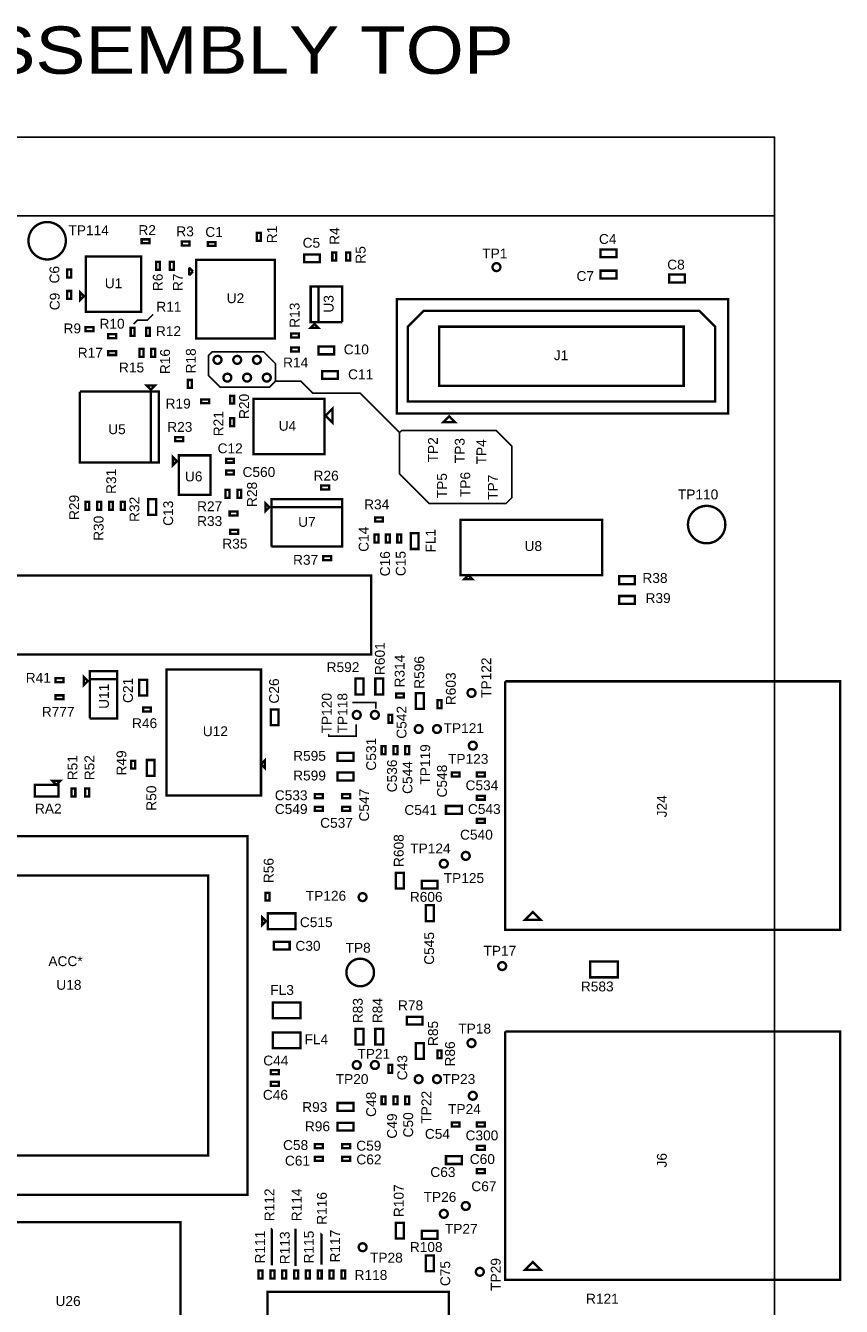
# Model space of a CAD drawing. Extents: x -2 to 89, y -5 to 162.
# Tile 4 of 4: x 37 to 89, y 80 to 162. Entities that reach past the tile are written whole.
import ezdxf
from ezdxf.enums import TextEntityAlignment as Align

# ---------------------------------------------------------------- set-up
doc = ezdxf.new("R2010")
doc.units = 0
for name, color, linetype in [('BG_OUTLINE', 95, 'CONTINUOUS'), ('BG_TASY', 231, 'CONTINUOUS'), ('PG_ASSEMBLY_TOP', 120, 'CONTINUOUS'), ('RD_ASSEMBLY_TOP', 120, 'CONTINUOUS')]:
    doc.layers.add(name, color=color, linetype=linetype)

msp = doc.modelspace()

# ---------------------------------------------------------------- linework, layer by layer
at = {"layer": 'BG_OUTLINE'}
for points in [[(0, 150.096728), (0, 155.176728), (84.99983, 155.176728), (84.99983, 150.096728)], [(0, 0), (84.99983, 0), (84.99983, 150.096728), (0, 150.096728)]]:
    msp.add_lwpolyline(points, close=True, dxfattribs=at)
at = {"layer": 'BG_TASY'}
for points, const_width in [([(43.688, 143.129), (43.942, 143.383), (44.577, 143.383), (44.958, 143.764)], 0.1016), ([(48.768, 141.351), (52.07, 141.351), (52.832, 140.589), (52.832, 139.446), (52.451, 139.065), (49.276, 139.065), (48.514, 139.827), (48.514, 141.097), (48.768, 141.351)], 0.1016), ([(52.832, 139.446), (54.483, 139.446), (55.245, 138.684), (58.293, 138.684), (60.833, 136.144), (60.833, 133.477), (62.738, 131.572), (67.691, 131.572), (68.072, 131.953), (68.072, 135.255), (67.056, 136.271), (60.96, 136.271), (60.833, 136.144)], 0.1016), ([(59.309, 118.364), (59.309, 118.745), (57.785, 118.745)], 0.1016), ([(58.039, 117.348), (58.039, 116.586), (56.261, 116.586), (56.261, 116.713)], 0.1016), ([(52.598828, 82.499708), (52.598828, 84.859114), (52.609242, 84.869528)], 0.1524), ([(54.121812, 82.452972), (54.121812, 84.843366)], 0.1524), ([(55.79999, 82.54111), (55.79999, 84.552028), (55.805578, 84.557616)], 0.1524)]:
    msp.add_lwpolyline(points, dxfattribs=dict(at, const_width=const_width))
at = {"layer": 'PG_ASSEMBLY_TOP', "const_width": 0.1524}
for points in [[(39.32682, 148.501608, 1), (36.917376, 148.501608, 1), (39.32682, 148.501608)], [(67.330066, 146.801078, 1), (66.822066, 146.801078, 1), (67.330066, 146.801078)], [(49.35474, 140.826236, 1), (48.84674, 140.826236, 1), (49.35474, 140.826236)], [(50.62474, 140.826236, 1), (50.11674, 140.826236, 1), (50.62474, 140.826236)], [(51.89474, 140.826236, 1), (51.38674, 140.826236, 1), (51.89474, 140.826236)], [(49.98974, 139.683236, 1), (49.48174, 139.683236, 1), (49.98974, 139.683236)], [(51.25974, 139.683236, 1), (50.75174, 139.683236, 1), (51.25974, 139.683236)], [(52.52974, 139.683236, 1), (52.02174, 139.683236, 1), (52.52974, 139.683236)], [(81.826862, 130.214116, 1), (79.417418, 130.214116, 1), (81.826862, 130.214116)], [(65.723516, 119.36603, 1), (65.215516, 119.36603, 1), (65.723516, 119.36603)], [(58.327036, 117.952266, 1), (57.819036, 117.952266, 1), (58.327036, 117.952266)], [(59.495436, 117.952266, 1), (58.987436, 117.952266, 1), (59.495436, 117.952266)], [(62.317376, 117.041676, 1), (61.809376, 117.041676, 1), (62.317376, 117.041676)], [(63.49619, 117.041676, 1), (62.98819, 117.041676, 1), (63.49619, 117.041676)], [(65.806574, 115.973098, 1), (65.298574, 115.973098, 1), (65.806574, 115.973098)], [(65.351914, 108.86948, 1), (64.843914, 108.86948, 1), (65.351914, 108.86948)], [(63.936626, 108.366306, 1), (63.428626, 108.366306, 1), (63.936626, 108.366306)], [(58.704226, 106.213656, 1), (58.196226, 106.213656, 1), (58.704226, 106.213656)], [(59.18454, 101.359716, 1), (57.40654, 101.359716, 1), (59.18454, 101.359716)], [(67.69862, 101.771196, 1), (67.19062, 101.771196, 1), (67.69862, 101.771196)], [(65.723516, 96.80956, 1), (65.215516, 96.80956, 1), (65.723516, 96.80956)], [(58.327036, 95.395796, 1), (57.819036, 95.395796, 1), (58.327036, 95.395796)], [(59.495436, 95.395796, 1), (58.987436, 95.395796, 1), (59.495436, 95.395796)], [(62.317376, 94.485206, 1), (61.809376, 94.485206, 1), (62.317376, 94.485206)], [(63.49619, 94.485206, 1), (62.98819, 94.485206, 1), (63.49619, 94.485206)], [(65.806574, 93.416628, 1), (65.298574, 93.416628, 1), (65.806574, 93.416628)], [(65.351914, 86.31301, 1), (64.843914, 86.31301, 1), (65.351914, 86.31301)], [(63.936626, 85.809836, 1), (63.428626, 85.809836, 1), (63.936626, 85.809836)], [(58.704226, 83.657186, 1), (58.196226, 83.657186, 1), (58.704226, 83.657186)], [(66.25844, 82.076036, 1), (65.75044, 82.076036, 1), (66.25844, 82.076036)]]:
    msp.add_lwpolyline(points, format="xyb", dxfattribs=at)
for points in [[(44.21124, 148.337016), (44.71924, 148.337016), (44.71924, 148.591016), (44.21124, 148.591016), (44.21124, 148.337016)], [(51.886612, 148.494496), (51.886612, 149.002496), (51.632612, 149.002496), (51.632612, 148.494496), (51.886612, 148.494496)], [(47.29988, 148.442426), (46.79188, 148.442426), (46.79188, 148.188426), (47.29988, 148.188426), (47.29988, 148.442426)], [(48.471836, 148.163026), (48.979836, 148.163026), (48.979836, 148.417026), (48.471836, 148.417026), (48.471836, 148.163026)], [(56.753252, 147.227036), (56.753252, 147.735036), (56.499252, 147.735036), (56.499252, 147.227036), (56.753252, 147.227036)], [(57.388252, 147.735036), (57.388252, 147.227036), (57.642252, 147.227036), (57.642252, 147.735036), (57.388252, 147.735036)], [(74.80554, 147.943316), (73.78954, 147.943316), (73.78954, 147.435316), (74.80554, 147.435316), (74.80554, 147.943316)], [(40.62222, 143.919702), (44.17822, 143.919702), (44.17822, 147.475702), (40.62222, 147.475702), (40.62222, 143.919702)], [(45.13834, 147.141692), (45.13834, 146.633692), (45.39234, 146.633692), (45.39234, 147.141692), (45.13834, 147.141692)], [(46.02734, 147.141692), (46.02734, 146.633692), (46.28134, 146.633692), (46.28134, 147.141692), (46.02734, 147.141692)], [(47.715678, 142.194788), (52.795678, 142.194788), (52.795678, 147.274788), (47.715678, 147.274788), (47.715678, 142.194788)], [(54.68747, 147.112228), (55.70347, 147.112228), (55.70347, 147.620228), (54.68747, 147.620228), (54.68747, 147.112228)], [(39.67099, 146.132804), (39.67099, 146.640804), (39.41699, 146.640804), (39.41699, 146.132804), (39.67099, 146.132804)], [(47.269654, 146.775424), (47.269654, 146.267424)], [(47.523654, 146.521424), (47.269654, 146.775424)], [(47.269654, 146.267424), (47.523654, 146.521424)], [(74.80554, 146.571716), (73.78954, 146.571716), (73.78954, 146.063716), (74.80554, 146.063716), (74.80554, 146.571716)], [(78.20914, 145.809716), (79.22514, 145.809716), (79.22514, 146.317716), (78.20914, 146.317716), (78.20914, 145.809716)], [(39.41699, 145.2626), (39.41699, 144.7546), (39.67099, 144.7546), (39.67099, 145.2626), (39.41699, 145.2626)], [(40.49522, 144.935702), (40.24122, 145.189702), (40.24122, 144.681702), (40.49522, 144.935702)], [(57.13476, 143.264382), (57.13476, 145.550382), (55.10276, 145.550382), (55.10276, 143.264382), (55.61076, 143.264382), (55.61076, 145.550382)], [(55.61076, 145.550382), (55.61076, 143.264382), (57.13476, 143.264382)], [(60.664598, 137.377424), (82.000598, 137.377424), (82.000598, 144.743424), (60.664598, 144.743424), (60.664598, 137.377424)], [(61.361574, 138.139424), (81.173574, 138.139424), (81.173574, 142.965424), (80.157574, 143.981424), (62.377574, 143.981424), (61.361574, 142.965424), (61.361574, 138.139424)], [(41.108122, 142.937484), (40.600122, 142.937484), (40.600122, 142.683484), (41.108122, 142.683484), (41.108122, 142.937484)], [(43.503088, 142.88008), (43.503088, 142.37208), (43.757088, 142.37208), (43.757088, 142.88008), (43.503088, 142.88008)], [(44.747688, 142.37208), (44.747688, 142.88008), (44.493688, 142.88008), (44.493688, 142.37208), (44.747688, 142.37208)], [(55.35676, 143.137382), (55.10276, 142.883382), (55.61076, 142.883382), (55.35676, 143.137382)], [(63.393574, 139.155424), (79.141574, 139.155424), (79.141574, 142.965424), (63.393574, 142.965424), (63.393574, 139.155424)], [(42.56278, 142.473172), (42.05478, 142.473172), (42.05478, 142.219172), (42.56278, 142.219172), (42.56278, 142.473172)], [(53.839364, 142.261844), (54.347364, 142.261844), (54.347364, 142.515844), (53.839364, 142.515844), (53.839364, 142.261844)], [(42.05986, 141.138656), (42.56786, 141.138656), (42.56786, 141.392656), (42.05986, 141.392656), (42.05986, 141.138656)], [(44.321476, 141.02842), (44.321476, 141.53642), (44.067476, 141.53642), (44.067476, 141.02842), (44.321476, 141.02842)], [(44.829476, 141.53642), (44.829476, 141.02842), (45.083476, 141.02842), (45.083476, 141.53642), (44.829476, 141.53642)], [(54.347364, 141.626844), (53.839364, 141.626844), (53.839364, 141.372844), (54.347364, 141.372844), (54.347364, 141.626844)], [(55.610252, 141.181836), (56.626252, 141.181836), (56.626252, 141.689836), (55.610252, 141.689836), (55.610252, 141.181836)], [(47.19447, 139.528296), (47.19447, 139.020296), (47.44847, 139.020296), (47.44847, 139.528296), (47.19447, 139.528296)], [(56.86171, 140.102844), (55.84571, 140.102844), (55.84571, 139.594844), (56.86171, 139.594844), (56.86171, 140.102844)], [(44.801536, 134.21487), (44.801536, 138.78687), (40.229536, 138.78687)], [(40.229536, 138.78687), (40.229536, 134.21487), (45.309536, 134.21487), (45.309536, 138.78687), (44.801536, 138.78687), (44.801536, 134.21487)], [(44.801536, 138.91387), (45.055536, 139.16787), (44.547536, 139.16787), (44.801536, 138.91387)], [(48.55845, 138.281156), (48.05045, 138.281156), (48.05045, 138.027156), (48.55845, 138.027156), (48.55845, 138.281156)], [(50.16246, 138.006836), (50.16246, 138.514836), (49.90846, 138.514836), (49.90846, 138.006836), (50.16246, 138.006836)], [(55.993792, 138.31443), (51.421792, 138.31443), (51.421792, 134.75843), (55.993792, 134.75843), (55.993792, 138.31443)], [(56.057292, 137.23493), (56.501792, 136.79043), (56.501792, 137.67943), (56.057292, 137.23493)], [(50.16246, 136.560052), (50.16246, 137.068052), (49.90846, 137.068052), (49.90846, 136.560052), (50.16246, 136.560052)], [(64.028574, 137.186924), (63.647574, 136.805924), (64.409574, 136.805924), (64.028574, 137.186924)], [(46.877732, 135.845804), (46.369732, 135.845804), (46.369732, 135.591804), (46.877732, 135.591804), (46.877732, 135.845804)], [(46.485556, 134.29361), (46.231556, 134.54761), (46.231556, 134.03961), (46.485556, 134.29361)], [(46.612556, 134.67461), (46.612556, 132.13461), (48.644556, 132.13461), (48.644556, 134.67461), (46.612556, 134.67461)], [(50.160936, 134.456678), (49.652936, 134.456678), (49.652936, 134.202678), (50.160936, 134.202678), (50.160936, 134.456678)], [(49.652936, 133.440678), (50.160936, 133.440678), (50.160936, 133.694678), (49.652936, 133.694678), (49.652936, 133.440678)], [(49.61763, 132.453634), (49.61763, 131.945634), (49.87163, 131.945634), (49.87163, 132.453634), (49.61763, 132.453634)], [(50.37963, 132.453634), (50.37963, 131.945634), (50.63363, 131.945634), (50.63363, 132.453634), (50.37963, 132.453634)], [(56.294528, 132.735828), (55.786528, 132.735828), (55.786528, 132.481828), (56.294528, 132.481828), (56.294528, 132.735828)], [(40.83812, 131.168648), (40.83812, 131.676648), (40.58412, 131.676648), (40.58412, 131.168648), (40.83812, 131.168648)], [(41.60012, 131.168648), (41.60012, 131.676648), (41.34612, 131.676648), (41.34612, 131.168648), (41.60012, 131.168648)], [(42.36212, 131.168648), (42.36212, 131.676648), (42.10812, 131.676648), (42.10812, 131.168648), (42.36212, 131.168648)], [(43.12412, 131.168648), (43.12412, 131.676648), (42.87012, 131.676648), (42.87012, 131.168648), (43.12412, 131.168648)], [(45.145452, 130.844036), (45.145452, 131.860036), (44.637452, 131.860036), (44.637452, 130.844036), (45.145452, 130.844036)], [(52.189126, 131.594098), (52.189126, 131.086098), (52.443126, 131.340098), (52.189126, 131.594098)], [(52.570126, 128.800098), (57.142126, 128.800098), (57.142126, 131.848098), (52.570126, 131.848098), (52.570126, 131.340098), (57.142126, 131.340098)], [(57.142126, 131.340098), (52.570126, 131.340098), (52.570126, 128.800098)], [(50.390298, 131.062984), (49.882298, 131.062984), (49.882298, 130.808984), (50.390298, 130.808984), (50.390298, 131.062984)], [(59.255152, 130.410204), (59.763152, 130.410204), (59.763152, 130.664204), (59.255152, 130.664204), (59.255152, 130.410204)], [(73.898252, 126.957836), (73.898252, 130.513836), (64.754252, 130.513836), (64.754252, 126.957836), (73.898252, 126.957836)], [(50.424842, 129.872486), (49.916842, 129.872486), (49.916842, 129.618486), (50.424842, 129.618486), (50.424842, 129.872486)], [(59.471052, 129.066036), (59.471052, 129.574036), (59.217052, 129.574036), (59.217052, 129.066036), (59.471052, 129.066036)], [(60.210954, 129.066036), (60.210954, 129.574036), (59.956954, 129.574036), (59.956954, 129.066036), (60.210954, 129.066036)], [(60.941458, 129.068322), (60.941458, 129.576322), (60.687458, 129.576322), (60.687458, 129.068322), (60.941458, 129.068322)], [(62.057534, 128.641348), (62.057534, 129.657348), (61.549534, 129.657348), (61.549534, 128.641348), (62.057534, 128.641348)], [(56.423052, 128.177036), (55.915052, 128.177036), (55.915052, 127.923036), (56.423052, 127.923036), (56.423052, 128.177036)], [(7.702804, 121.85396), (59.010804, 121.85396), (59.010804, 126.93396), (7.702804, 126.93396), (7.702804, 121.85396)], [(65.262252, 126.957836), (65.008252, 126.703836), (65.516252, 126.703836), (65.262252, 126.957836)], [(75.99426, 126.883668), (74.97826, 126.883668), (74.97826, 126.375668), (75.99426, 126.375668), (75.99426, 126.883668)], [(75.99426, 125.613668), (74.97826, 125.613668), (74.97826, 125.105668), (75.99426, 125.105668), (75.99426, 125.613668)], [(40.736774, 120.13438), (40.482774, 120.38838), (40.482774, 119.88038), (40.736774, 120.13438)], [(40.863774, 117.72138), (42.641774, 117.72138), (42.641774, 120.76938), (40.863774, 120.76938), (40.863774, 120.26138), (42.641774, 120.26138)], [(51.902106, 120.87987), (45.806106, 120.87987), (45.806106, 112.75187), (51.902106, 112.75187), (51.902106, 120.87987)], [(39.16934, 120.32234), (38.66134, 120.32234), (38.66134, 120.06834), (39.16934, 120.06834), (39.16934, 120.32234)], [(42.641774, 120.26138), (40.863774, 120.26138), (40.863774, 117.72138)], [(44.057824, 120.213374), (44.057824, 119.197374), (44.565824, 119.197374), (44.565824, 120.213374), (44.057824, 120.213374)], [(58.509408, 119.276368), (58.509408, 120.292368), (58.001408, 120.292368), (58.001408, 119.276368), (58.509408, 119.276368)], [(59.779408, 119.276368), (59.779408, 120.292368), (59.271408, 120.292368), (59.271408, 119.276368), (59.779408, 119.276368)], [(67.63893, 120.1166), (89.22893, 120.1166), (89.22893, 104.1146), (68.90893, 104.1146)], [(68.90893, 104.1146), (70.05193, 104.1146), (67.63893, 104.1146), (67.63893, 120.1166)], [(38.66134, 118.960392), (39.16934, 118.960392), (39.16934, 119.214392), (38.66134, 119.214392), (38.66134, 118.960392)], [(61.111892, 119.322596), (60.603892, 119.322596), (60.603892, 119.068596), (61.111892, 119.068596), (61.111892, 119.322596)], [(62.38748, 118.343934), (62.38748, 119.359934), (61.87948, 119.359934), (61.87948, 118.343934), (62.38748, 118.343934)], [(63.53048, 118.387876), (63.53048, 118.895876), (63.27648, 118.895876), (63.27648, 118.387876), (63.53048, 118.387876)], [(44.30014, 118.16842), (44.80814, 118.16842), (44.80814, 118.42242), (44.30014, 118.42242), (44.30014, 118.16842)], [(53.03774, 117.285516), (53.03774, 118.301516), (52.52974, 118.301516), (52.52974, 117.285516), (53.03774, 117.285516)], [(60.363608, 117.452394), (60.363608, 117.960394), (60.109608, 117.960394), (60.109608, 117.452394), (60.363608, 117.452394)], [(57.856882, 115.5065), (56.840882, 115.5065), (56.840882, 114.9985), (57.856882, 114.9985), (57.856882, 115.5065)], [(59.678316, 115.931188), (59.678316, 115.423188), (59.932316, 115.423188), (59.932316, 115.931188), (59.678316, 115.931188)], [(60.440316, 115.931188), (60.440316, 115.423188), (60.694316, 115.423188), (60.694316, 115.931188), (60.440316, 115.931188)], [(61.202316, 115.931188), (61.202316, 115.423188), (61.456316, 115.423188), (61.456316, 115.931188), (61.202316, 115.931188)], [(43.531028, 115.00358), (43.531028, 114.49558), (43.785028, 114.49558), (43.785028, 115.00358), (43.531028, 115.00358)], [(44.535852, 115.047522), (44.535852, 114.031522), (45.043852, 114.031522), (45.043852, 115.047522), (44.535852, 115.047522)], [(51.902106, 114.78387), (52.156106, 114.52987), (52.156106, 115.03787), (51.902106, 114.78387)], [(57.856882, 114.2365), (56.840882, 114.2365), (56.840882, 113.7285), (57.856882, 113.7285), (57.856882, 114.2365)], [(64.700658, 114.24666), (64.192658, 114.24666), (64.192658, 113.99266), (64.700658, 113.99266), (64.700658, 114.24666)], [(65.819274, 113.99266), (66.327274, 113.99266), (66.327274, 114.24666), (65.819274, 114.24666), (65.819274, 113.99266)], [(38.843712, 112.689132), (37.319712, 112.689132), (37.319712, 113.451132), (38.843712, 113.451132), (38.843712, 112.689132)], [(38.970712, 113.705132), (38.462712, 113.705132), (38.716712, 113.451132), (38.970712, 113.705132)], [(39.684452, 113.209324), (39.684452, 112.701324), (39.938452, 112.701324), (39.938452, 113.209324), (39.684452, 113.209324)], [(40.573452, 113.209324), (40.573452, 112.701324), (40.827452, 112.701324), (40.827452, 113.209324), (40.573452, 113.209324)], [(55.88635, 112.8522), (55.37835, 112.8522), (55.37835, 112.5982), (55.88635, 112.5982), (55.88635, 112.8522)], [(57.135014, 112.5982), (57.643014, 112.5982), (57.643014, 112.8522), (57.135014, 112.8522), (57.135014, 112.5982)], [(65.819274, 112.492536), (66.327274, 112.492536), (66.327274, 112.746536), (65.819274, 112.746536), (65.819274, 112.492536)], [(55.88635, 112.028986), (55.37835, 112.028986), (55.37835, 111.774986), (55.88635, 111.774986), (55.88635, 112.028986)], [(57.135014, 111.774986), (57.643014, 111.774986), (57.643014, 112.028986), (57.135014, 112.028986), (57.135014, 111.774986)], [(63.825374, 111.57585), (64.841374, 111.57585), (64.841374, 112.08385), (63.825374, 112.08385), (63.825374, 111.57585)], [(65.819274, 110.992666), (66.327274, 110.992666), (66.327274, 111.246666), (65.819274, 111.246666), (65.819274, 110.992666)], [(51.037236, 87.02802), (51.037236, 110.14202), (27.923236, 110.14202), (27.923236, 87.02802), (51.037236, 87.02802)], [(30.463236, 89.56802), (30.463236, 107.60202), (48.497236, 107.60202), (48.497236, 89.56802), (30.463236, 89.56802)], [(61.10351, 106.771948), (61.10351, 107.787948), (60.59551, 107.787948), (60.59551, 106.771948), (61.10351, 106.771948)], [(63.27521, 107.267502), (62.25921, 107.267502), (62.25921, 106.759502), (63.27521, 106.759502), (63.27521, 107.267502)], [(52.454556, 105.988104), (52.454556, 106.496104), (52.200556, 106.496104), (52.200556, 105.988104), (52.454556, 105.988104)], [(62.532768, 105.689654), (62.532768, 104.673654), (63.040768, 104.673654), (63.040768, 105.689654), (62.532768, 105.689654)], [(51.97094, 104.407716), (51.97094, 104.915716), (52.22494, 104.661716), (51.97094, 104.407716)], [(52.35194, 104.153716), (54.12994, 104.153716), (54.12994, 105.169716), (52.35194, 105.169716), (52.35194, 104.153716)], [(69.41693, 105.2576), (68.90893, 104.7496), (69.92493, 104.7496), (69.41693, 105.2576)], [(52.73294, 102.832916), (53.74894, 102.832916), (53.74894, 103.340916), (52.73294, 103.340916), (52.73294, 102.832916)], [(74.894694, 102.062534), (73.116694, 102.062534), (73.116694, 101.046534), (74.894694, 101.046534), (74.894694, 102.062534)], [(54.446678, 99.429316), (52.668678, 99.429316), (52.668678, 98.413316), (54.446678, 98.413316), (54.446678, 99.429316)], [(62.31001, 98.507296), (61.29401, 98.507296), (61.29401, 97.999296), (62.31001, 97.999296), (62.31001, 98.507296)], [(54.446678, 97.493074), (52.668678, 97.493074), (52.668678, 96.477074), (54.446678, 96.477074), (54.446678, 97.493074)], [(58.509408, 96.719898), (58.509408, 97.735898), (58.001408, 97.735898), (58.001408, 96.719898), (58.509408, 96.719898)], [(59.779408, 96.719898), (59.779408, 97.735898), (59.271408, 97.735898), (59.271408, 96.719898), (59.779408, 96.719898)], [(68.90893, 81.55813), (70.05193, 81.55813), (67.63893, 81.55813), (67.63893, 97.56013)], [(67.63893, 97.56013), (89.22893, 97.56013), (89.22893, 81.55813), (68.90893, 81.55813)], [(62.38748, 95.787464), (62.38748, 96.803464), (61.87948, 96.803464), (61.87948, 95.787464), (62.38748, 95.787464)], [(63.53048, 95.831406), (63.53048, 96.339406), (63.27648, 96.339406), (63.27648, 95.831406), (63.53048, 95.831406)], [(52.540408, 94.813628), (53.048408, 94.813628), (53.048408, 95.067628), (52.540408, 95.067628), (52.540408, 94.813628)], [(60.363608, 94.895924), (60.363608, 95.403924), (60.109608, 95.403924), (60.109608, 94.895924), (60.363608, 94.895924)], [(52.540408, 94.051628), (53.048408, 94.051628), (53.048408, 94.305628), (52.540408, 94.305628), (52.540408, 94.051628)], [(59.678316, 93.374718), (59.678316, 92.866718), (59.932316, 92.866718), (59.932316, 93.374718), (59.678316, 93.374718)], [(60.440316, 93.374718), (60.440316, 92.866718), (60.694316, 92.866718), (60.694316, 93.374718), (60.440316, 93.374718)], [(61.202316, 93.374718), (61.202316, 92.866718), (61.456316, 92.866718), (61.456316, 93.374718), (61.202316, 93.374718)], [(57.856882, 92.95003), (56.840882, 92.95003), (56.840882, 92.44203), (57.856882, 92.44203), (57.856882, 92.95003)], [(57.856882, 91.68003), (56.840882, 91.68003), (56.840882, 91.17203), (57.856882, 91.17203), (57.856882, 91.68003)], [(64.700658, 91.69019), (64.192658, 91.69019), (64.192658, 91.43619), (64.700658, 91.43619), (64.700658, 91.69019)], [(65.819274, 91.43619), (66.327274, 91.43619), (66.327274, 91.69019), (65.819274, 91.69019), (65.819274, 91.43619)], [(55.88635, 90.29573), (55.37835, 90.29573), (55.37835, 90.04173), (55.88635, 90.04173), (55.88635, 90.29573)], [(57.135014, 90.04173), (57.643014, 90.04173), (57.643014, 90.29573), (57.135014, 90.29573), (57.135014, 90.04173)], [(65.819274, 89.936066), (66.327274, 89.936066), (66.327274, 90.190066), (65.819274, 90.190066), (65.819274, 89.936066)], [(55.88635, 89.472516), (55.37835, 89.472516), (55.37835, 89.218516), (55.88635, 89.218516), (55.88635, 89.472516)], [(57.135014, 89.218516), (57.643014, 89.218516), (57.643014, 89.472516), (57.135014, 89.472516), (57.135014, 89.218516)], [(64.841374, 89.52738), (63.825374, 89.52738), (63.825374, 89.01938), (64.841374, 89.01938), (64.841374, 89.52738)], [(65.819274, 88.436196), (66.327274, 88.436196), (66.327274, 88.690196), (65.819274, 88.690196), (65.819274, 88.436196)], [(46.719236, 75.105006), (46.719236, 85.265006), (32.241236, 85.265006), (32.241236, 75.105006), (46.719236, 75.105006)], [(61.10351, 84.215478), (61.10351, 85.231478), (60.59551, 85.231478), (60.59551, 84.215478), (61.10351, 84.215478)], [(63.27521, 84.711032), (62.25921, 84.711032), (62.25921, 84.203032), (63.27521, 84.203032), (63.27521, 84.711032)], [(62.532768, 83.133184), (62.532768, 82.117184), (63.040768, 82.117184), (63.040768, 83.133184), (62.532768, 83.133184)], [(69.41693, 82.70113), (68.90893, 82.19313), (69.92493, 82.19313), (69.41693, 82.70113)], [(51.748182, 82.1563), (51.748182, 81.6483), (52.002182, 81.6483), (52.002182, 82.1563), (51.748182, 82.1563)], [(52.510182, 82.1563), (52.510182, 81.6483), (52.764182, 81.6483), (52.764182, 82.1563), (52.510182, 82.1563)], [(53.272182, 82.1563), (53.272182, 81.6483), (53.526182, 81.6483), (53.526182, 82.1563), (53.272182, 82.1563)], [(54.034182, 82.1563), (54.034182, 81.6483), (54.288182, 81.6483), (54.288182, 82.1563), (54.034182, 82.1563)], [(54.796182, 82.1563), (54.796182, 81.6483), (55.050182, 81.6483), (55.050182, 82.1563), (54.796182, 82.1563)], [(55.558182, 82.1563), (55.558182, 81.6483), (55.812182, 81.6483), (55.812182, 82.1563), (55.558182, 82.1563)], [(56.320182, 82.1563), (56.320182, 81.6483), (56.574182, 81.6483), (56.574182, 82.1563), (56.320182, 82.1563)], [(57.082182, 82.1563), (57.082182, 81.6483), (57.336182, 81.6483), (57.336182, 82.1563), (57.082182, 82.1563)], [(52.327556, 67.57416), (64.011556, 67.57416), (64.011556, 80.78216), (52.327556, 80.78216), (52.327556, 67.57416)]]:
    msp.add_lwpolyline(points, dxfattribs=at)

# ---------------------------------------------------------------- texts
at = {"layer": 'PG_ASSEMBLY_TOP', "width": 1.183333}
msp.add_text('PROC135B ASSEMBLY TOP', height=3.048, dxfattribs=at).set_placement((4.3942, 159.258))
at = {"layer": 'RD_ASSEMBLY_TOP', "width": 1.04}
for s, p in [('TP114', (39.493698, 148.857208)), ('C5', (54.58587, 148.052028)), ('C4', (73.68286, 148.296884)), ('TP1', (66.161666, 147.359878)), ('C8', (78.08214, 146.647916)), ('C7', (72.23506, 145.909284)), ('C10', (57.235852, 141.181836)), ('J1', (70.773798, 140.806424)), ('C11', (57.51449, 139.576556)), ('U6', (46.999906, 132.997956)), ('TP110', (78.76794, 131.839716)), ('U7', (54.297326, 130.070098)), ('R38', (76.48194, 126.455932)), ('R39', (76.68514, 125.160532)), ('R592', (56.134, 120.7135)), ('TP121', (63.669672, 116.780056)), ('R595', (53.975, 114.9985)), ('TP123', (63.9572, 114.800888)), ('R599', (53.975, 113.7285)), ('RA2', (37.338, 111.598964)), ('C541', (61.142118, 111.512096)), ('TP124', (61.5188, 109.0295)), ('TP125', (63.6778, 107.1245)), ('TP126', (54.7878, 105.9815)), ('R606', (61.4934, 105.910888)), ('C515', (54.40934, 104.280716)), ('C30', (54.121558, 102.757986)), ('TP8', (57.3532, 102.633018)), ('ACC*', (38.2016, 101.769164)), ('TP17', (66.240914, 102.441248)), ('R583', (72.517, 100.1395)), ('FL3', (52.5018, 99.914964)), ('R78', (60.7314, 98.924364)), ('FL4', (54.7116, 96.739964)), ('TP18', (64.6176, 97.426018)), ('TP21', (58.1152, 95.800418)), ('TP20', (56.7182, 94.174818)), ('TP23', (63.6016, 94.174818)), ('R93', (54.5592, 92.371418)), ('TP24', (63.9572, 92.244418)), ('R96', (54.732682, 91.129358)), ('C63', (62.8142, 88.180164)), ('TP26', (62.3824, 86.580218)), ('TP27', (63.754, 84.522818)), ('R108', (61.4934, 83.354418)), ('TP28', (58.928, 82.668618)), ('R121', (72.8472, 80.026764))]:
    msp.add_text(s, height=0.635, dxfattribs=at).set_placement(p)
for s, p in [('R2', (44.56684, 148.870416)), ('R3', (47.01032, 148.788374)), ('C1', (48.878236, 148.747226)), ('U1', (42.40022, 145.443702)), ('R11', (45.966888, 143.93418)), ('U2', (50.255678, 144.480788)), ('R9', (39.744396, 142.536672)), ('R10', (42.3037, 142.8369)), ('R12', (45.941488, 142.35938)), ('R17', (40.902636, 140.97)), ('R15', (43.561, 140.0175)), ('R14', (54.136036, 140.338556)), ('R19', (46.56455, 137.689844)), ('U5', (42.61993, 136.038336)), ('R23', (46.670468, 136.188196)), ('U4', (53.607208, 136.25957)), ('C12', (49.915064, 134.808722)), ('C560', (51.767486, 133.282436)), ('R26', (56.100472, 133.049772)), ('R27', (48.591978, 131.07543)), ('R34', (59.356752, 131.197604)), ('R33', (48.593502, 130.125216)), ('R35', (50.218594, 128.667764)), ('U8', (69.452236, 128.514348)), ('R37', (54.778148, 127.626364)), ('R41', (37.550852, 120.024398)), ('R777', (38.832282, 117.83568)), ('R46', (44.40174, 117.10162)), ('U12', (48.961294, 116.58473)), ('C533', (53.848, 112.4585)), ('C534', (66.1416, 113.099088)), ('C549', (53.848, 111.5695)), ('C543', (66.294, 111.5695)), ('C537', (56.769, 110.6805)), ('C540', (65.786, 109.9185)), ('U18', (39.5224, 100.245164)), ('C44', (52.8574, 95.368618)), ('C46', (52.832, 93.158818)), ('C54', (63.2714, 90.643964)), ('C300', (66.1416, 90.542618)), ('C58', (54.13375, 89.922858)), ('C59', (58.8518, 89.882218)), ('C61', (54.2544, 88.917018)), ('C62', (58.858404, 88.99525)), ('C60', (66.167, 89.018618)), ('C67', (66.2686, 87.266018)), ('R118', (58.990992, 81.55178)), ('U26', (39.4716, 79.874364))]:
    msp.add_text(s, height=0.635, dxfattribs=at).set_placement(p, align=Align.CENTER)
for s, p in [('R1', (52.928012, 148.900896)), ('R4', (56.956452, 148.801836)), ('R5', (58.638948, 147.590764)), ('C6', (38.90899, 146.310604)), ('R6', (45.570902, 145.822162)), ('R7', (46.86046, 145.821908)), ('C9', (38.927786, 144.58696)), ('R13', (54.384956, 143.704564)), ('U3', (56.57596, 144.432782)), ('R16', (46.0375, 140.716)), ('R18', (47.69993, 140.760704)), ('R20', (51.12766, 137.829036)), ('R21', (49.47666, 136.712452)), ('R31', (42.56532, 132.997448)), ('R28', (51.63947, 132.157978)), ('R29', (40.17772, 131.321048)), ('R32', (44.06392, 131.194048)), ('R30', (41.75252, 129.974848)), ('C14', (58.836052, 129.269236)), ('C16', (60.210954, 127.689864)), ('C15', (61.223652, 127.701294)), ('R314', (61.1505, 120.777)), ('R603', (64.4525, 119.634)), ('U11', (42.096436, 119.1514)), ('C542', (61.2775, 117.475)), ('C531', (59.317636, 115.41887)), ('R49', (43.22572, 114.856514)), ('R51', (40.071548, 114.552476)), ('R52', (41.163748, 114.552476)), ('C536', (60.663836, 114.02187)), ('C544', (61.6585, 113.919)), ('C548', (63.884302, 113.689384)), ('C547', (58.8645, 112.141)), ('R56', (52.713636, 107.9246)), ('R86', (64.397636, 96.1136)), ('C43', (61.324236, 95.2246)), ('C48', (59.317636, 92.8624)), ('C49', (60.663836, 91.4654)), ('C50', (61.705236, 91.5416)), ('R112', (52.764436, 86.3854)), ('R114', (54.517036, 86.3854)), ('R116', (56.142636, 86.1568)), ('R111', (52.154836, 83.6676)), ('R113', (53.755036, 83.6168)), ('R115', (55.304436, 83.6676)), ('R117', (56.99125, 83.7311))]:
    msp.add_text(s, height=0.635, rotation=90, dxfattribs=at).set_placement(p, align=Align.CENTER)
for s, p in [('TP2', (63.29934, 134.222236)), ('TP3', (65.02654, 134.171436)), ('TP4', (66.42354, 134.095236)), ('TP5', (63.88354, 131.910836)), ('TP6', (65.38214, 131.987036)), ('TP7', (67.16014, 131.809236)), ('C13', (46.237652, 130.132836)), ('FL1', (63.149734, 128.412748)), ('R601', (59.8805, 120.523)), ('R596', (62.4205, 119.634)), ('TP122', (66.7385, 119.0498)), ('C21', (43.645836, 118.7196)), ('C26', (53.06314, 118.682516)), ('TP120', (56.4515, 116.7638)), ('TP118', (57.4675, 116.7638)), ('TP119', (62.8015, 113.4618)), ('R50', (45.152818, 111.78159)), ('J24', (78.05293, 111.3536)), ('R608', (61.095636, 108.15447)), ('C545', (63.0555, 101.854)), ('R83', (58.458608, 98.091498)), ('R84', (59.728608, 98.091498)), ('R85', (63.305436, 96.6216)), ('TP22', (62.873636, 91.6178)), ('J6', (78.05293, 88.79713)), ('R107', (61.095636, 85.598)), ('C75', (64.092582, 81.153)), ('TP29', (67.344036, 80.8482))]:
    msp.add_text(s, height=0.635, rotation=90, dxfattribs=at).set_placement(p)

doc.saveas('drawing.dxf')
